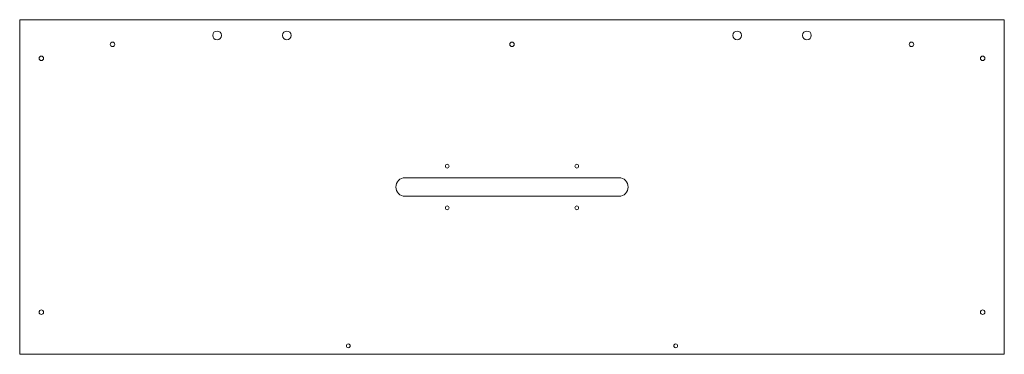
# Model space of a CAD drawing. Header units: inches. Extents: x -13.2 to 13.2, y -4.5 to 4.5.
import ezdxf

# ---------------------------------------------------------------- set-up
doc = ezdxf.new("R2010")
doc.units = ezdxf.units.IN
doc.header["$MEASUREMENT"] = 0

msp = doc.modelspace()

# ---------------------------------------------------------------- linework, layer by layer
at = {"color": 7, "linetype": 'Continuous', "lineweight": 15}
for p, q in [((13.25, 4.5), (-13.25, 4.5)), ((-13.25, 4.5), (-13.25, -4.5)), ((13.25, -4.5), (13.25, 4.5)), ((2.875, 0.25), (-2.875, 0.25)), ((2.875, -0.25), (-2.875, -0.25)), ((-13.25, -4.5), (13.25, -4.5))]:
    msp.add_line(p, q, dxfattribs=at)
for centre, radius in [((-7.939, 4.079), 0.117), ((-6.061, 4.079), 0.117), ((6.061, 4.079), 0.117), ((7.939, 4.079), 0.117), ((-10.751, 3.837), 0.06), ((0, 3.837), 0.06), ((10.751, 3.837), 0.06), ((-12.669, 3.461), 0.06), ((12.669, 3.461), 0.06), ((-1.742, 0.56), 0.05), ((1.742, 0.56), 0.05), ((-1.742, -0.56), 0.05), ((1.742, -0.56), 0.05), ((-12.669, -3.368), 0.06), ((12.669, -3.368), 0.06), ((-4.406, -4.273), 0.05), ((4.406, -4.273), 0.05)]:
    msp.add_circle(centre, radius, dxfattribs=at)
for centre, start, end in [((-2.875, 0), 90, 270), ((2.875, 0), 270, 90)]:
    msp.add_arc(centre, 0.25, start, end, dxfattribs=at)

doc.saveas('drawing.dxf')
